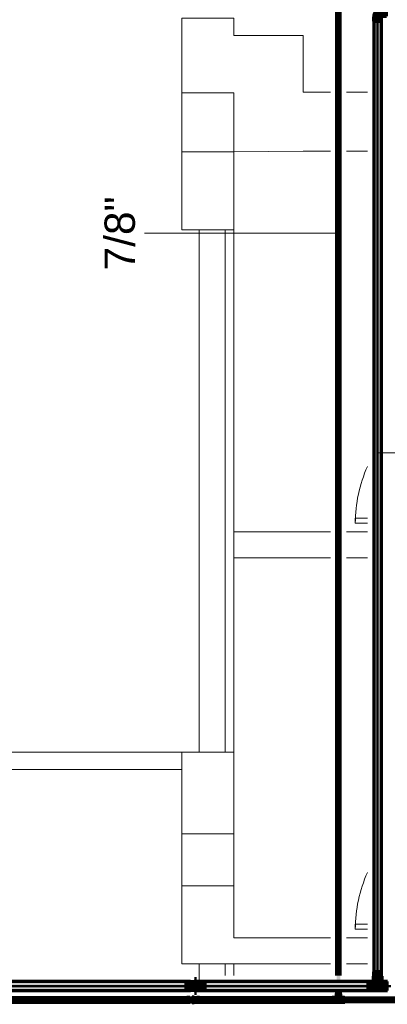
# Model space of a CAD drawing. Header units: millimetres. Extents: x -12740 to 214440, y -11012 to 10812.
# Tile 130 of 168: x -3670 to -1551, y -3795 to 1880. Entities that reach past the tile are written whole.
import ezdxf

# ---------------------------------------------------------------- set-up
doc = ezdxf.new("R2010")
doc.units = ezdxf.units.MM
doc.linetypes.add('Centro', pattern=[30, 12, -6, 6, -6])
doc.linetypes.add('Oculto 1_5', pattern=[2.2, 1.5, -0.7])
for name, color, linetype, lineweight in [('A-DETL', 90, 'Oculto 1_5', 18), ('ESQ', 7, 'Continuous', 18), ('P-PIPE', 3, 'Continuous', 70), ('P-PIPE-CNTR', 3, 'Centro', 50), ('P-PIPE-IDEN', 2, 'Continuous', 9), ('PAREDES', 7, 'Continuous', 18), ('PEM1-Layout Superior_dwg', 8, 'Continuous', 18), ('PILAR', 7, 'Continuous', 18)]:
    doc.layers.add(name, color=color, linetype=linetype, lineweight=lineweight)
doc.styles.add('Arial_1', font='arial.ttf', dxfattribs={"height": 175})

# ---------------------------------------------------------------- blocks, each defined once
blk = doc.blocks.new('Cotovelo - Soldado - CU - Padrão-V30-PAVIMENTO SUPERIOR TUBULAÇÃO FRIGORIGENA')
at = {"layer": 'P-PIPE', "lineweight": 18}
for points in [[(-2656.6, -3715.7), (-2653.3, -3714.5), (-2658.6, -3714.4), (-2662.5, -3713.9), (-2669.8, -3711), (-2677, -3704), (-2680.8, -3696.2), (-2682, -3689.4), (-2680, -3679.9), (-2675.2, -3672.3), (-2667.1, -3666.6), (-2660.3, -3664.4), (-2652.2, -3663.7), (-2656.6, -3663.1), (-2664.4, -3664.4), (-2670.8, -3667.4), (-2677, -3673.1), (-2680.5, -3678.9), (-2682.3, -3684.7), (-2682.9, -3689.4), (-2681.1, -3698.4), (-2678.2, -3704.1), (-2674, -3708.9), (-2668.5, -3712.7), (-2661, -3715.1), (-2658.2, -3715.5)], [(-2671.9, -3689.4), (-2628.5, -3689.4), (-2628.5, -3664.4), (-2641.8, -3664.4), (-2660.6, -3664.5), (-2668.5, -3667.2), (-2676.1, -3673.1), (-2680, -3680.4), (-2682, -3689.4), (-2672.1, -3689.4)], [(-2600.4, -3689.4), (-2600.4, -3663.1), (-2628.5, -3663.1), (-2628.5, -3689.4), (-2614.8, -3689.4)], [(-2651.2, -3714.8), (-2649.2, -3714.5), (-2628.5, -3714.4), (-2628.5, -3689.4), (-2682, -3689.4), (-2679.8, -3698.7), (-2674.4, -3707.1), (-2667.6, -3711.9), (-2658.2, -3714.4), (-2656.7, -3714), (-2653.6, -3714.4)], [(-2600.4, -3715.7), (-2600.4, -3689.4), (-2628.5, -3689.4), (-2628.5, -3715.7), (-2614.8, -3715.7)]]:
    blk.add_hatch(color=160, dxfattribs=at).paths.add_polyline_path(points)
at = {"layer": 'P-PIPE', "color": 5}
for p, q in [((-2600.4, -3663.1), (-2628.5, -3663.1)), ((-2628.5, -3663.1), (-2628.5, -3689.4)), ((-2600.4, -3689.4), (-2600.4, -3663.1)), ((-2628.5, -3689.4), (-2628.5, -3715.7)), ((-2628.5, -3715.7), (-2600.4, -3715.7)), ((-2600.4, -3715.7), (-2600.4, -3689.4))]:
    blk.add_line(p, q, dxfattribs=at)
at = {"layer": 'P-PIPE', "color": 5, "flags": 128}
for points in [[(-2628.5, -3664), (-2629.6, -3664), (-2630.7, -3664), (-2631.8, -3664), (-2632.9, -3664), (-2634.1, -3664), (-2635.2, -3664), (-2636.2, -3664), (-2637.3, -3664), (-2638.4, -3664), (-2639.4, -3664), (-2640.5, -3664), (-2641.5, -3664), (-2642.4, -3664), (-2643.4, -3664), (-2644.4, -3664), (-2645.3, -3664), (-2646.2, -3664), (-2647, -3664), (-2647.9, -3664), (-2648.7, -3664), (-2649.4, -3664), (-2650.2, -3664), (-2650.9, -3664), (-2651.5, -3664), (-2652.1, -3664), (-2652.7, -3664), (-2653.3, -3664), (-2653.8, -3664), (-2654.3, -3664), (-2654.7, -3664), (-2655.1, -3664), (-2655.4, -3664), (-2655.7, -3664), (-2656, -3664), (-2656.2, -3664), (-2656.4, -3664), (-2656.5, -3664), (-2656.6, -3664), (-2656.6, -3664), (-2656.6, -3664)], [(-2656.6, -3714.8), (-2656.6, -3714.8), (-2656.5, -3714.8), (-2656.4, -3714.8), (-2656.2, -3714.8), (-2656, -3714.8), (-2655.8, -3714.8), (-2655.5, -3714.8), (-2655.2, -3714.8), (-2654.8, -3714.8), (-2654.4, -3714.8), (-2653.9, -3714.8), (-2653.4, -3714.8), (-2652.9, -3714.8), (-2652.3, -3714.8), (-2651.7, -3714.8), (-2651, -3714.8), (-2650.3, -3714.8), (-2649.6, -3714.8), (-2648.9, -3714.8), (-2648.1, -3714.8), (-2647.2, -3714.8), (-2646.4, -3714.8), (-2645.5, -3714.8), (-2644.6, -3714.8), (-2643.7, -3714.8), (-2642.7, -3714.8), (-2641.7, -3714.8), (-2640.7, -3714.8), (-2639.7, -3714.8), (-2638.7, -3714.8), (-2637.6, -3714.8), (-2636.5, -3714.8), (-2635.4, -3714.8), (-2634.4, -3714.8), (-2633.2, -3714.8), (-2632.1, -3714.8), (-2631, -3714.8), (-2629.9, -3714.8), (-2628.8, -3714.8), (-2628.5, -3714.8)]]:
    blk.add_lwpolyline(points, dxfattribs=at)
at = {"layer": 'P-PIPE', "color": 5}
for radius, start, end in [(26.3, 75, 180), (25.4, 82.8461, 167.6319), (26.3, 180, 285), (25.4, 192.0121, 277.7714)]:
    blk.add_arc((-2656.6, -3689.4), radius, start, end, dxfattribs=at)
blk = doc.blocks.new('Cotovelo - Soldado - CU - Padrão-V32-PAVIMENTO SUPERIOR TUBULAÇÃO FRIGORIGENA')
at = {"layer": 'P-PIPE', "lineweight": 18}
for points in [[(-2667.3, -3782.1), (-2649.3, -3781.9), (-2649.3, -3769.4), (-2682.3, -3769.4), (-2680.6, -3775.4), (-2679.3, -3777.6), (-2677.5, -3778.7), (-2676, -3780.4), (-2671.8, -3781.9), (-2667.4, -3782.1)], [(-2674.9, -3769.4), (-2649.3, -3769.4), (-2649.3, -3756.9), (-2660.2, -3757.1), (-2673.2, -3757.4), (-2676, -3758.4), (-2681.7, -3765.9), (-2681.5, -3769.4), (-2677.9, -3769.4)], [(-2649.3, -3769.4), (-2633.2, -3769.4), (-2633.2, -3756), (-2649.3, -3756.5), (-2649.3, -3765.9)], [(-2649.3, -3782.7), (-2633.2, -3782.3), (-2633.2, -3769.4), (-2649.3, -3769.4), (-2649.3, -3782.3)]]:
    blk.add_hatch(color=20, dxfattribs=at).paths.add_polyline_path(points)
h = blk.add_hatch(color=20, dxfattribs=at)
h.paths.add_polyline_path([(-2669.6, -3782.7), (-2668.2, -3781.9), (-2671.4, -3782.1)])
h.paths.add_polyline_path([(-2673.1, -3782.3), (-2673, -3781.5), (-2673.4, -3782.1)])
h.paths.add_polyline_path([(-2679.3, -3777.6), (-2681.4, -3774.4), (-2680.6, -3776.5)])
h.paths.add_polyline_path([(-2681.5, -3765), (-2680.6, -3762.2), (-2681.2, -3762.7), (-2681.4, -3764.4)])
h.paths.add_polyline_path([(-2671.8, -3756.9), (-2668.2, -3756.6), (-2669.6, -3756), (-2671.4, -3756.7)])
at = {"layer": 'P-PIPE', "color": 1}
for p, q in [((-2633.2, -3756), (-2649.3, -3756)), ((-2649.3, -3756), (-2649.3, -3769.4)), ((-2649.3, -3769.4), (-2649.3, -3782.7)), ((-2649.3, -3782.7), (-2633.2, -3782.7)), ((-2633.2, -3769.4), (-2633.2, -3756)), ((-2633.2, -3782.7), (-2633.2, -3769.4))]:
    blk.add_line(p, q, dxfattribs=at)
at = {"layer": 'P-PIPE', "color": 1, "flags": 128}
for points in [[(-2649.3, -3756.7), (-2650.1, -3756.7), (-2651, -3756.7), (-2651.8, -3756.7), (-2652.6, -3756.7), (-2653.4, -3756.7), (-2654.2, -3756.7), (-2654.9, -3756.7), (-2655.7, -3756.7), (-2656.5, -3756.7), (-2657.2, -3756.7), (-2658, -3756.7), (-2658.7, -3756.7), (-2659.4, -3756.7), (-2660.1, -3756.7), (-2660.8, -3756.7), (-2661.4, -3756.7), (-2662.1, -3756.7), (-2662.7, -3756.7), (-2663.3, -3756.7), (-2663.9, -3756.7), (-2664.4, -3756.7), (-2665, -3756.7), (-2665.5, -3756.7), (-2665.9, -3756.7), (-2666.4, -3756.7), (-2666.8, -3756.7), (-2667.2, -3756.7), (-2667.6, -3756.7), (-2667.9, -3756.7), (-2668.2, -3756.7), (-2668.5, -3756.7), (-2668.8, -3756.7), (-2669, -3756.7), (-2669.2, -3756.7), (-2669.3, -3756.7), (-2669.4, -3756.7), (-2669.5, -3756.7), (-2669.6, -3756.7), (-2669.6, -3756.7)], [(-2669.6, -3782.1), (-2669.6, -3782.1), (-2669.5, -3782.1), (-2669.5, -3782.1), (-2669.4, -3782.1), (-2669.2, -3782.1), (-2669, -3782.1), (-2668.8, -3782.1), (-2668.6, -3782.1), (-2668.3, -3782.1), (-2668, -3782.1), (-2667.7, -3782.1), (-2667.3, -3782.1), (-2666.9, -3782.1), (-2666.5, -3782.1), (-2666.1, -3782.1), (-2665.6, -3782.1), (-2665.1, -3782.1), (-2664.6, -3782.1), (-2664, -3782.1), (-2663.5, -3782.1), (-2662.9, -3782.1), (-2662.3, -3782.1), (-2661.6, -3782.1), (-2661, -3782.1), (-2660.3, -3782.1), (-2659.6, -3782.1), (-2658.9, -3782.1), (-2658.2, -3782.1), (-2657.4, -3782.1), (-2656.7, -3782.1), (-2655.9, -3782.1), (-2655.1, -3782.1), (-2654.4, -3782.1), (-2653.6, -3782.1), (-2652.8, -3782.1), (-2652, -3782.1), (-2651.2, -3782.1), (-2650.4, -3782.1), (-2649.6, -3782.1), (-2649.3, -3782.1)]]:
    blk.add_lwpolyline(points, dxfattribs=at)
at = {"layer": 'P-PIPE', "color": 1}
for radius, start, end in [(13.4, 75, 180), (13.4, 165, 180), (13.4, 180, 255), (13.4, 180, 285), (13.4, 105, 164.6224), (12.7, 82.6351, 180), (12.7, 180, 277.3649), (13.4, 75, 103.213), (13.4, 256.787, 285)]:
    blk.add_arc((-2669.6, -3769.4), radius, start, end, dxfattribs=at)
blk = doc.blocks.new('Cotovelo - Soldado - CU - Padrão-V91-PAVIMENTO SUPERIOR TUBULAÇÃO FRIGORIGENA')
at = {"layer": 'P-PIPE', "lineweight": 18}
for points in [[(-33.8, 23.1), (-51.3, 22.3), (-51.3, -23.1), (-26.2, -22.3), (-26.2, 23.1)], [(11.5, 26.2), (-22.3, 25.8), (-23.4, 22.7), (-26.2, 22.2), (-26.2, -22.3), (-15.8, -20.7), (-7.2, -17.4), (8.1, -8.1), (16.7, 5.7), (19.3, 11.1), (21.6, 20.8), (22.2, 26.2), (16.3, 26.2)], [(23.1, 51.3), (-23.1, 51.3), (-22.3, 26.2), (23.1, 26.2)]]:
    blk.add_hatch(color=160, dxfattribs=at).paths.add_polyline_path(points)
at = {"layer": 'P-PIPE', "color": 5}
for p, q in [((-26.2, 23.1), (-51.3, 23.1)), ((-51.3, 23.1), (-51.3, -23.1)), ((-26.2, -23.1), (-26.2, 23.1)), ((-23.1, 51.3), (-23.1, 26.2)), ((23.1, 51.3), (-23.1, 51.3)), ((-23.1, 26.2), (23.1, 26.2)), ((23.1, 26.2), (23.1, 51.3)), ((-51.3, -23.1), (-26.2, -23.1))]:
    blk.add_line(p, q, dxfattribs=at)
at = {"layer": 'P-PIPE', "color": 5, "flags": 128}
for points in [[(-22.3, 26.2), (-22.3, 26), (-22.3, 25.9), (-22.3, 25.7), (-22.3, 25.6), (-22.3, 25.4), (-22.4, 25.3), (-22.4, 25.1), (-22.5, 25), (-22.5, 24.8), (-22.6, 24.7), (-22.6, 24.5), (-22.7, 24.4), (-22.8, 24.2), (-22.9, 24.1), (-22.9, 24), (-23, 23.8), (-23.1, 23.7), (-23.2, 23.6), (-23.3, 23.5), (-23.4, 23.4), (-23.6, 23.3), (-23.7, 23.2), (-23.8, 23.1), (-23.9, 23), (-24.1, 22.9), (-24.2, 22.8), (-24.3, 22.7), (-24.5, 22.6), (-24.6, 22.6), (-24.8, 22.5), (-24.9, 22.5), (-25.1, 22.4), (-25.2, 22.4), (-25.4, 22.3), (-25.5, 22.3), (-25.7, 22.3), (-25.8, 22.3), (-26, 22.3), (-26.2, 22.2), (-26.2, 22.2)], [(-26.2, -22.3), (-24.3, -22.2), (-22.3, -22.1), (-20.4, -21.9), (-18.5, -21.6), (-16.6, -21.3), (-14.7, -20.9), (-12.8, -20.4), (-11, -19.8), (-9.1, -19.1), (-7.3, -18.4), (-5.6, -17.6), (-3.8, -16.8), (-2.1, -15.8), (-0.5, -14.9), (1.2, -13.8), (2.7, -12.7), (4.3, -11.5), (5.7, -10.2), (7.2, -8.9), (8.6, -7.6), (9.9, -6.1), (11.1, -4.7), (12.3, -3.2), (13.5, -1.6), (14.6, 0), (15.6, 1.7), (16.5, 3.4), (17.4, 5.1), (18.2, 6.8), (19, 8.6), (19.6, 10.5), (20.2, 12.3), (20.7, 14.2), (21.2, 16.1), (21.5, 18), (21.8, 19.9), (22.1, 21.8), (22.2, 23.7), (22.2, 25.7), (22.2, 26.2)]]:
    blk.add_lwpolyline(points, dxfattribs=at)
blk = doc.blocks.new('PEM1-Layout Superior_dwg-964791-PAVIMENTO SUPERIOR TUBULAÇÃO FRIGORIGENA')
at = {"layer": 'ESQ'}
for p, q in [((27349.7, 57125.7), (27349.7, 54115.7)), ((27399.7, 57125.7), (27399.7, 54115.7)), ((28170.9, 55465.6), (28099.7, 55465.6)), ((28170.9, 53125.7), (28099.7, 53125.7)), ((27349.7, 52895.7), (27349.7, 52828.8)), ((27399.7, 52895.7), (27399.7, 52828.8))]:
    blk.add_line(p, q, dxfattribs=at)
at = {"layer": 'ESQ', "flags": 128}
for points in [[(28099.7, 55465.6), (28099.7, 55435.6), (28170.9, 55435.6)], [(28099.7, 53125.7), (28099.7, 53095.7), (28170.9, 53095.7)]]:
    blk.add_lwpolyline(points, dxfattribs=at)
at = {"layer": 'ESQ'}
for centre in [(28899.7, 55435.6), (28899.7, 53095.7)]:
    blk.add_arc(centre, 800, 155.872, 180, dxfattribs=at)
at = {"layer": 'PAREDES'}
for p, q in [((28170.9, 57920.6), (28048.2, 57920.6)), ((28170.9, 57580.2), (28048.2, 57580.2)), ((27199.7, 57125.7), (27199.7, 54115.7)), ((28048.2, 55385.6), (28170.9, 55385.6)), ((27956, 55235.6), (27399.7, 55235.6)), ((28170.9, 55235.6), (28048.2, 55235.6)), ((24631.9, 54115.7), (27099.7, 54115.7)), ((24631.9, 54015.7), (27099.7, 54015.7)), ((28170.9, 53045.7), (28048.2, 53045.7)), ((27199.7, 52895.7), (27199.7, 52794.1)), ((28048.2, 52895.7), (28170.9, 52895.7)), ((27199.7, 52793.5), (27199.7, 52743.5)), ((27199.7, 52743.5), (27199.7, 52743.3)), ((27199.7, 52742.7), (27199.7, 52735.6))]:
    blk.add_line(p, q, dxfattribs=at)
at = {"layer": 'PAREDES', "flags": 128}
for points in [[(27956, 57920.6), (27799.8, 57920.6), (27799.8, 58246), (27399.8, 58246), (27399.8, 58345.7), (27099.7, 58345.7), (27099.7, 57915.2)], [(27956, 57580.2), (27799.7, 57580.2), (27399.7, 57575.5), (27399.7, 57125.7), (27099.7, 57125.7), (27099.7, 57245.7), (27099.7, 57575.5)], [(27399.7, 55235.6), (27399.7, 55385.6), (27956, 55385.6)], [(27099.7, 53645.7), (27099.7, 54115.7), (27399.7, 54115.7), (27399.7, 53645.7)], [(27099.7, 53345.7), (27099.7, 52895.7), (27399.7, 52895.7), (27956, 52895.7)], [(27956, 53045.7), (27399.7, 53045.7), (27399.7, 53345.7)]]:
    blk.add_lwpolyline(points, dxfattribs=at)
at = {"layer": 'PILAR', "flags": 128}
blk.add_lwpolyline([(27099.7, 57915.5), (27399.7, 57915.5), (27399.7, 57575.5), (27099.7, 57575.5), (27099.7, 57915.2)], dxfattribs=at)
blk.add_lwpolyline([(27099.7, 53645.7), (27399.7, 53645.7), (27399.7, 53345.7), (27099.7, 53345.7)], close=True, dxfattribs=at)
blk = doc.blocks.new('Cotovelo - Soldado - CU - Padrão-V27-PAVIMENTO SUPERIOR TUBULAÇÃO FRIGORIGENA')
at = {"layer": 'P-PIPE', "lineweight": 18}
for points in [[(-2684.8, -3689.4), (-2684.8, -3663.1), (-2712.8, -3663.1), (-2712.8, -3689.4), (-2686.1, -3689.4)], [(-2682.9, -3689.4), (-2681.1, -3680.4), (-2678.3, -3674.8), (-2673.5, -3669.5), (-2668, -3665.9), (-2663.6, -3664), (-2669.8, -3664), (-2684.8, -3664.5), (-2684.8, -3689.4)], [(-2712.8, -3715.7), (-2684.8, -3715.7), (-2684.8, -3689.4), (-2712.8, -3689.4), (-2712.8, -3714.8)], [(-2670.1, -3714.8), (-2666, -3714), (-2668.9, -3712.5), (-2672.2, -3710.3), (-2677, -3705.7), (-2680.5, -3699.9), (-2682.3, -3693.7), (-2682.9, -3689.4), (-2684.8, -3689.4), (-2684.8, -3714.4), (-2671.7, -3714.8)]]:
    blk.add_hatch(color=160, dxfattribs=at).paths.add_polyline_path(points)
at = {"layer": 'A-DETL', "color": 160, "linetype": 'Continuous', "flags": 128}
for points in [[(-2661.7, -3664), (-2661.1, -3664), (-2660.5, -3664), (-2659.9, -3664), (-2659.4, -3664), (-2659, -3664), (-2658.5, -3664), (-2658.1, -3664), (-2657.8, -3664), (-2657.5, -3664), (-2657.2, -3664), (-2657.2, -3664)], [(-2655.9, -3664), (-2655.6, -3664), (-2654.6, -3664.1), (-2653.6, -3664.2), (-2652.6, -3664.3), (-2651.6, -3664.5), (-2650.6, -3664.7), (-2649.6, -3665), (-2648.6, -3665.3), (-2647.7, -3665.6), (-2646.7, -3666), (-2645.8, -3666.4), (-2644.9, -3666.9), (-2644, -3667.3), (-2643.1, -3667.9), (-2642.3, -3668.4), (-2641.4, -3669), (-2640.6, -3669.6), (-2639.9, -3670.3), (-2639.1, -3671), (-2638.4, -3671.7), (-2637.7, -3672.4), (-2637, -3673.2), (-2636.4, -3674), (-2635.8, -3674.8), (-2635.2, -3675.7), (-2634.7, -3676.5), (-2634.2, -3677.4), (-2633.7, -3678.3), (-2633.3, -3679.2), (-2632.9, -3680.2), (-2632.6, -3681.1), (-2632.3, -3682.1), (-2632, -3683.1), (-2631.8, -3684.1), (-2631.6, -3685.1), (-2631.4, -3686.1), (-2631.3, -3687.1), (-2631.2, -3688.1), (-2631.2, -3689.1), (-2631.2, -3689.4)], [(-2657.2, -3714.8), (-2657.4, -3714.8), (-2657.7, -3714.8), (-2658, -3714.8), (-2658.4, -3714.8), (-2658.8, -3714.8), (-2659.3, -3714.8), (-2659.8, -3714.8), (-2660.3, -3714.8), (-2660.9, -3714.8), (-2661.5, -3714.8)], [(-2631.2, -3689.4), (-2631.2, -3690.4), (-2631.3, -3691.4), (-2631.4, -3692.4), (-2631.5, -3693.4), (-2631.7, -3694.4), (-2631.9, -3695.4), (-2632.2, -3696.4), (-2632.5, -3697.4), (-2632.8, -3698.3), (-2633.2, -3699.3), (-2633.6, -3700.2), (-2634.1, -3701.1), (-2634.6, -3702), (-2635.1, -3702.9), (-2635.6, -3703.7), (-2636.2, -3704.6), (-2636.9, -3705.4), (-2637.5, -3706.1), (-2638.2, -3706.9), (-2638.9, -3707.6), (-2639.7, -3708.3), (-2640.4, -3709), (-2641.2, -3709.6), (-2642, -3710.2), (-2642.9, -3710.8), (-2643.8, -3711.3), (-2644.6, -3711.8), (-2645.5, -3712.3), (-2646.5, -3712.7), (-2647.4, -3713.1), (-2648.4, -3713.4), (-2649.3, -3713.7), (-2650.3, -3714), (-2651.3, -3714.2), (-2652.3, -3714.4), (-2653.3, -3714.6), (-2654.3, -3714.7), (-2655.3, -3714.8), (-2655.9, -3714.8)]]:
    blk.add_lwpolyline(points, dxfattribs=at)
at = {"layer": 'A-DETL', "color": 160, "linetype": 'Continuous'}
for start, end in [(0, 75), (285, 0)]:
    blk.add_arc((-2656.6, -3689.4), 26.3, start, end, dxfattribs=at)
at = {"layer": 'P-PIPE', "color": 5}
for p, q in [((-2684.8, -3663.1), (-2712.8, -3663.1)), ((-2712.8, -3663.1), (-2712.8, -3689.4)), ((-2684.8, -3689.4), (-2684.8, -3663.1)), ((-2712.8, -3689.4), (-2712.8, -3715.7)), ((-2712.8, -3715.7), (-2684.8, -3715.7)), ((-2684.8, -3715.7), (-2684.8, -3689.4))]:
    blk.add_line(p, q, dxfattribs=at)
at = {"layer": 'P-PIPE', "color": 5, "flags": 128}
for points in [[(-2684.8, -3664), (-2683.6, -3664), (-2682.5, -3664), (-2681.4, -3664), (-2680.3, -3664), (-2679.2, -3664), (-2678.1, -3664), (-2677, -3664), (-2675.9, -3664), (-2674.8, -3664), (-2673.8, -3664), (-2672.8, -3664), (-2671.8, -3664), (-2670.8, -3664), (-2669.8, -3664), (-2668.9, -3664), (-2667.9, -3664), (-2667.1, -3664), (-2666.2, -3664), (-2665.4, -3664), (-2664.6, -3664), (-2663.8, -3664)], [(-2663.6, -3714.8), (-2664.4, -3714.8), (-2665.1, -3714.8), (-2666, -3714.8), (-2666.8, -3714.8), (-2667.7, -3714.8), (-2668.6, -3714.8), (-2669.5, -3714.8), (-2670.5, -3714.8), (-2671.5, -3714.8), (-2672.5, -3714.8), (-2673.5, -3714.8), (-2674.6, -3714.8), (-2675.6, -3714.8), (-2676.7, -3714.8), (-2677.8, -3714.8), (-2678.9, -3714.8), (-2680, -3714.8), (-2681.1, -3714.8), (-2682.2, -3714.8), (-2683.3, -3714.8), (-2684.5, -3714.8), (-2684.8, -3714.8)]]:
    blk.add_lwpolyline(points, dxfattribs=at)
blk = doc.blocks.new('Cotovelo - Soldado - CU - Padrão-V31-PAVIMENTO SUPERIOR TUBULAÇÃO FRIGORIGENA')
at = {"layer": 'P-PIPE', "lineweight": 18}
for points in [[(-2706, -3769.4), (-2689.9, -3769.4), (-2689.9, -3756), (-2706, -3756.5), (-2706, -3765.9)], [(-2689.9, -3782.7), (-2689.9, -3769.4), (-2706, -3769.4), (-2706, -3782.7)], [(-2688.3, -3769.4), (-2683, -3769.4), (-2681.3, -3763), (-2679.3, -3760.3), (-2677, -3758.4), (-2676, -3756.7), (-2689.9, -3756.9), (-2689.9, -3769.4)], [(-2679.2, -3782.1), (-2675.6, -3781.2), (-2678.6, -3779.2), (-2681, -3776.3), (-2682.3, -3773.3), (-2682.6, -3772), (-2683, -3769.4), (-2689.9, -3769.4), (-2689.9, -3781.9), (-2680.6, -3782)]]:
    blk.add_hatch(color=20, dxfattribs=at).paths.add_polyline_path(points)
h = blk.add_hatch(color=20, dxfattribs=at)
h.paths.add_polyline_path([(-2679.1, -3778.8), (-2680.1, -3776.9), (-2679.3, -3778.5)])
h.paths.add_polyline_path([(-2669.6, -3782.7), (-2673, -3782.3), (-2671.8, -3782.5)])
h.paths.add_polyline_path([(-2682.5, -3765.9), (-2681.4, -3764.4), (-2682.5, -3765.9)])
h.paths.add_polyline_path([(-2671.8, -3756.9), (-2672.7, -3756.4), (-2672.2, -3756.8)])
at = {"layer": 'A-DETL', "color": 20, "linetype": 'Continuous'}
blk.add_line((-2673.8, -3756.7), (-2673.7, -3756.7), dxfattribs=at)
at = {"layer": 'A-DETL', "color": 20, "linetype": 'Continuous', "flags": 128}
for points in [[(-2673.4, -3756.7), (-2673.3, -3756.7), (-2672.8, -3756.7), (-2672.4, -3756.7), (-2672, -3756.7), (-2671.6, -3756.7), (-2671.3, -3756.7), (-2671, -3756.7), (-2670.7, -3756.7), (-2670.5, -3756.7), (-2670.2, -3756.7), (-2670.2, -3756.7)], [(-2670.2, -3782.1), (-2670.4, -3782.1), (-2670.6, -3782.1), (-2670.9, -3782.1), (-2671.2, -3782.1), (-2671.5, -3782.1), (-2671.9, -3782.1), (-2672.3, -3782.1), (-2672.7, -3782.1), (-2673.2, -3782.1), (-2673.4, -3782.1)], [(-2656.9, -3769.4), (-2656.9, -3769.9), (-2656.9, -3770.4), (-2657, -3770.9), (-2657.1, -3771.4), (-2657.2, -3771.9), (-2657.3, -3772.4), (-2657.4, -3772.9), (-2657.6, -3773.4), (-2657.7, -3773.9), (-2657.9, -3774.3), (-2658.1, -3774.8), (-2658.3, -3775.3), (-2658.6, -3775.7), (-2658.8, -3776.1), (-2659.1, -3776.6), (-2659.4, -3777), (-2659.7, -3777.4), (-2660.1, -3777.8), (-2660.4, -3778.1), (-2660.8, -3778.5), (-2661.1, -3778.8), (-2661.5, -3779.2), (-2661.9, -3779.5), (-2662.3, -3779.8), (-2662.7, -3780.1), (-2663.2, -3780.3), (-2663.6, -3780.6), (-2664.1, -3780.8), (-2664.5, -3781), (-2665, -3781.2), (-2665.5, -3781.4), (-2666, -3781.6), (-2666.5, -3781.7), (-2667, -3781.8), (-2667.5, -3781.9), (-2668, -3782)], [(-2667.9, -3756.8), (-2667.6, -3756.9), (-2667.1, -3756.9), (-2666.6, -3757.1), (-2666.1, -3757.2), (-2665.6, -3757.3), (-2665.1, -3757.5), (-2664.7, -3757.7), (-2664.2, -3757.9), (-2663.7, -3758.1), (-2663.3, -3758.4), (-2662.9, -3758.6), (-2662.4, -3758.9), (-2662, -3759.2), (-2661.6, -3759.5), (-2661.2, -3759.8), (-2660.9, -3760.2), (-2660.5, -3760.5), (-2660.2, -3760.9), (-2659.8, -3761.3), (-2659.5, -3761.7), (-2659.2, -3762.1), (-2658.9, -3762.5), (-2658.7, -3763), (-2658.4, -3763.4), (-2658.2, -3763.9), (-2658, -3764.3), (-2657.8, -3764.8), (-2657.6, -3765.3), (-2657.4, -3765.7), (-2657.3, -3766.2), (-2657.2, -3766.7), (-2657.1, -3767.2), (-2657, -3767.7), (-2657, -3768.2), (-2656.9, -3768.7), (-2656.9, -3769.3), (-2656.9, -3769.4)]]:
    blk.add_lwpolyline(points, dxfattribs=at)
at = {"layer": 'A-DETL', "color": 20, "linetype": 'Continuous'}
for start, end in [(0, 75), (285, 0)]:
    blk.add_arc((-2669.6, -3769.4), 13.4, start, end, dxfattribs=at)
at = {"layer": 'P-PIPE', "color": 1}
for p, q in [((-2689.9, -3756), (-2706, -3756)), ((-2706, -3756), (-2706, -3769.4)), ((-2706, -3769.4), (-2706, -3782.7)), ((-2706, -3782.7), (-2689.9, -3782.7)), ((-2689.9, -3769.4), (-2689.9, -3756)), ((-2689.9, -3782.7), (-2689.9, -3769.4))]:
    blk.add_line(p, q, dxfattribs=at)
at = {"layer": 'P-PIPE', "color": 1, "flags": 128}
for points in [[(-2689.9, -3756.7), (-2689.1, -3756.7), (-2688.3, -3756.7), (-2687.5, -3756.7), (-2686.7, -3756.7), (-2685.9, -3756.7), (-2685.1, -3756.7), (-2684.3, -3756.7), (-2683.5, -3756.7), (-2682.7, -3756.7), (-2682, -3756.7), (-2681.2, -3756.7), (-2680.5, -3756.7), (-2679.8, -3756.7), (-2679.1, -3756.7), (-2678.4, -3756.7), (-2677.8, -3756.7), (-2677.1, -3756.7), (-2676.5, -3756.7), (-2675.9, -3756.7), (-2675.3, -3756.7), (-2674.8, -3756.7), (-2674.3, -3756.7), (-2673.8, -3756.7)], [(-2673.6, -3782.1), (-2674.1, -3782.1), (-2674.6, -3782.1), (-2675.2, -3782.1), (-2675.8, -3782.1), (-2676.4, -3782.1), (-2677, -3782.1), (-2677.6, -3782.1), (-2678.3, -3782.1), (-2678.9, -3782.1), (-2679.6, -3782.1), (-2680.3, -3782.1), (-2681.1, -3782.1), (-2681.8, -3782.1), (-2682.5, -3782.1), (-2683.3, -3782.1), (-2684.1, -3782.1), (-2684.9, -3782.1), (-2685.6, -3782.1), (-2686.4, -3782.1), (-2687.2, -3782.1), (-2688, -3782.1), (-2688.9, -3782.1), (-2689.7, -3782.1), (-2689.9, -3782.1)]]:
    blk.add_lwpolyline(points, dxfattribs=at)
at = {"layer": 'P-PIPE', "color": 1}
for start, end in [(165, 180), (180, 255), (105, 164.6224), (75, 103.213), (256.787, 285)]:
    blk.add_arc((-2669.6, -3769.4), 13.4, start, end, dxfattribs=at)

msp = doc.modelspace()

# ---------------------------------------------------------------- hatches: boundary and pattern name
at = {"layer": 'P-PIPE'}
h = msp.add_hatch(color=10, dxfattribs=at)
h.paths.add_polyline_path([(-1832.931, -3718.442), (-1832.931, -3714.789), (-1844.041, -3714.789), (-1843.663, -3718.442), (-1835.807, -3718.442)])
h.paths.add_polyline_path([(-1842.553, -3663.989), (-1832.931, -3663.989), (-1832.931, 2011.143), (-1844.041, 2011.143), (-1843.652, -3663.989)])
h = msp.add_hatch(color=10, dxfattribs=at)
h.paths.add_polyline_path([(-1823.31, -3718.442), (-1821.821, -3718.442), (-1822.2, -3714.789), (-1832.931, -3714.789), (-1832.931, -3718.442), (-1824.635, -3718.442)])
h.paths.add_polyline_path([(-1825.075, -3663.989), (-1821.821, -3663.989), (-1822.2, 2011.143), (-1832.931, 2011.143), (-1832.904, -3663.989), (-1827.355, -3663.989)])
for color, points in [(170, [(-1606.855, -3607.396), (-1606.855, 1872.064), (-1629.105, 1872.064), (-1628.347, -3607.396), (-1612.614, -3607.396)]), (170, [(-1606.855, -3607.396), (-1584.605, -3607.396), (-1585.363, 1872.064), (-1606.855, 1872.064), (-1606.855, -3322.54)]), (256, [(-1583.76, -3632.511), (-1584.547, -3607.396), (-1629.95, -3607.396), (-1629.163, -3632.511), (-1584.547, -3632.511)]), (5, [(-2730.527, -3689.389), (-2712.833, -3689.389), (-2712.833, -3663.989), (-7700.385, -3663.989), (-7700.385, -3689.389), (-2846.273, -3689.389)]), (170, [(-2600.385, -3689.389), (-1662.609, -3689.389), (-1662.609, -3663.989), (-2600.385, -3663.989), (-2600.385, -3682.815)]), (170, [(-1634.523, -3715.667), (-1634.523, -3663.111), (-1662.609, -3663.111), (-1662.609, -3715.667)]), (170, [(-1634.523, -3714.789), (-1579.187, -3714.772), (-1579.187, -3666.123), (-1583.624, -3666.158), (-1606.855, -3689.389), (-1631.334, -3665.63), (-1634.523, -3666.632), (-1634.523, -3714.772)]), (170, [(-1625.436, -3661.597), (-1580.577, -3661.597), (-1580.577, -3633.511), (-1633.133, -3633.511), (-1633.133, -3661.597), (-1629.612, -3661.597)]), (170, [(-1606.855, -3689.389), (-1582.376, -3664.91), (-1582.376, -3661.597), (-1631.389, -3661.597), (-1630.71, -3665.534), (-1611.732, -3684.512)]), (256, [(-1588.274, -3633.511), (-1584.944, -3633.511), (-1584.944, -3632.511), (-1628.765, -3632.511), (-1628.765, -3633.511), (-1588.965, -3633.511)]), (170, [(-1551.101, -3715.667), (-1551.101, -3663.111), (-1579.187, -3663.111), (-1579.187, -3715.667)]), (170, [(-1550.101, -3711.299), (-1550.101, -3667.479), (-1551.101, -3667.479), (-1551.101, -3711.299)]), (5, [(-2730.527, -3714.789), (-2712.833, -3714.789), (-2712.833, -3689.389), (-7700.385, -3689.389), (-7700.385, -3714.789), (-2846.273, -3714.789)]), (170, [(-1662.609, -3714.789), (-1662.609, -3689.389), (-2600.385, -3689.389), (-2600.385, -3714.789), (-1688.812, -3714.789)]), (10, [(-1832.931, -3750.233), (-1819.607, -3750.233), (-1820.061, -3734.085), (-1846.255, -3734.085), (-1845.801, -3750.233), (-1836.38, -3750.233)]), (256, [(-1832.931, -3733.085), (-1821.199, -3733.085), (-1821.599, -3718.442), (-1844.664, -3718.442), (-1844.264, -3733.085), (-1835.968, -3733.085)]), (256, [(-1832.931, -3734.085), (-1826.631, -3734.085), (-1826.631, -3733.085), (-1839.231, -3733.085), (-1839.231, -3734.085), (-1836.192, -3734.085)]), (10, [(-3077.765, -3769.389), (-2706.021, -3769.389), (-2706.021, -3756.689), (-7793.197, -3757.122), (-7793.197, -3769.389), (-4929.703, -3769.389)]), (10, [(-2730.527, -3782.089), (-2706.021, -3781.656), (-2706.021, -3769.389), (-7793.197, -3769.389), (-7793.197, -3782.089), (-2846.273, -3782.089)]), (1, [(-2679.176, -3761.174), (-2677.464, -3760.087), (-2678.995, -3760.938)]), (10, [(-2614.78, -3769.389), (-1868.238, -3769.389), (-1868.238, -3756.689), (-2633.197, -3757.122), (-2633.197, -3769.389)]), (10, [(-1920.304, -3782.089), (-1868.238, -3781.656), (-1868.238, -3769.389), (-2633.197, -3769.389), (-2633.197, -3782.089), (-2151.796, -3782.089)]), (10, [(-1868.238, -3782.713), (-1852.09, -3782.259), (-1852.09, -3756.065), (-1868.238, -3756.519), (-1868.238, -3782.259)]), (10, [(-1852.09, -3782.089), (-1813.772, -3781.656), (-1813.772, -3756.689), (-1820.692, -3757.15), (-1832.931, -3769.389), (-1845.631, -3756.689), (-1852.09, -3757.122), (-1852.09, -3781.656)]), (10, [(-1832.931, -3769.389), (-1820.231, -3756.689), (-1820.731, -3750.233), (-1845.631, -3750.233), (-1845.171, -3757.15), (-1835.37, -3766.95)]), (10, [(-1813.772, -3782.713), (-1797.624, -3782.259), (-1797.624, -3756.065), (-1813.772, -3756.519), (-1813.772, -3782.259)]), (10, [(-1796.624, -3775.689), (-1796.624, -3763.089), (-1797.624, -3763.089), (-1797.624, -3775.689)]), (10, [(-1783.471, -3779.504), (-1783.471, -3759.273), (-1796.624, -3759.618), (-1796.624, -3779.504)]), (10, [(1171.451, -3769.389), (1171.451, -3759.864), (-1783.471, -3760.629), (-1783.471, -3769.389), (1089.095, -3769.389)]), (10, [(-1688.812, -3778.914), (1171.451, -3778.589), (1171.451, -3769.389), (-1783.471, -3769.389), (-1783.471, -3778.914)])]:
    msp.add_hatch(color=color, dxfattribs=at).paths.add_polyline_path(points)
h = msp.add_hatch(color=5, dxfattribs=at)
h.paths.add_polyline_path([(-2661.318, -3714.169), (-2669.858, -3710.435), (-2666.85, -3712.281), (-2661.855, -3714.098)])
h.paths.add_polyline_path([(-2676.628, -3704.667), (-2680.698, -3695.963), (-2678.606, -3701.316), (-2676.803, -3704.438)])
h.paths.add_polyline_path([(-2681.062, -3684.017), (-2678.29, -3677.189), (-2680.809, -3682.58)])
h.paths.add_polyline_path([(-2675.449, -3672.575), (-2666.827, -3666.606), (-2670.444, -3668.344), (-2675.381, -3672.486)])

# ---------------------------------------------------------------- linework, layer by layer
at = {"layer": 'A-DETL', "color": 160, "linetype": 'Continuous'}
for centre, radius, start, end in [((-2656.609, -3689.389), 25.4, 147.27453, 180), ((-2656.609, -3689.389), 25.4, 144, 146.180502), ((-2656.609, -3689.389), 25.4, 142.884851, 144), ((-2656.609, -3689.389), 25.4, 111.49838, 142.325344), ((-2656.609, -3689.389), 25.4, 108, 110.673089), ((-2656.609, -3689.389), 25.4, 105.844798, 108), ((-2656.609, -3689.389), 25.4, 72, 105.179401), ((-2656.609, -3676.689), 12.7, 270, 89.236151), ((-2656.609, -3689.389), 25.4, 0, 72), ((-2656.609, -3689.389), 25.4, 180, 212.72547), ((-2656.609, -3689.389), 25.4, 213.819498, 216), ((-2656.609, -3689.389), 25.4, 216, 217.115149), ((-2656.609, -3689.389), 25.4, 217.674656, 248.50162), ((-2656.609, -3702.089), 12.7, 90, 269.236455), ((-2656.609, -3689.389), 25.4, 249.326911, 254.155202), ((-2656.609, -3689.389), 25.4, 254.820599, 0)]:
    msp.add_arc(centre, radius, start, end, dxfattribs=at)
at = {"layer": 'A-DETL', "color": 20, "linetype": 'Continuous'}
for centre, radius, start, end in [((-2669.609, -3769.389), 12.7, 136.944028, 178.938946), ((-2669.609, -3769.389), 12.7, 181.061054, 223.055972), ((-2669.609, -3769.389), 12.7, 135, 135.949366), ((-2669.609, -3769.389), 12.7, 224.050634, 225), ((-2669.609, -3769.389), 12.7, 133.54174, 135), ((-2669.609, -3769.389), 12.7, 225, 226.45826), ((-2669.609, -3769.389), 12.7, 90.763545, 128.113879), ((-2669.609, -3769.389), 12.7, 231.886121, 269.236455), ((-2669.609, -3775.739), 6.35, 90, 270), ((-2669.609, -3763.039), 6.35, 270, 90), ((-2669.609, -3769.389), 12.7, 0, 89.236151), ((-2669.609, -3769.389), 12.7, 270.763849, 0)]:
    msp.add_arc(centre, radius, start, end, dxfattribs=at)
at = {"layer": 'P-PIPE', "color": 1}
for p, q in [((-1844.041, 2011.143), (-1844.041, -3628.989)), ((-1821.821, -3628.989), (-1821.821, 2011.143)), ((-1846.255, -3734.085), (-1846.255, -3750.233)), ((-1819.607, -3734.085), (-1846.255, -3734.085)), ((-1819.607, -3750.233), (-1819.607, -3734.085)), ((-2706.021, -3756.689), (-7793.197, -3756.689)), ((-7793.197, -3782.089), (-2706.021, -3782.089)), ((-1868.238, -3756.689), (-2633.197, -3756.689)), ((-2633.197, -3782.089), (-1868.238, -3782.089)), ((-1852.09, -3756.065), (-1868.238, -3756.065)), ((-1868.238, -3756.065), (-1868.238, -3782.713)), ((-1868.238, -3782.713), (-1852.09, -3782.713)), ((-1852.09, -3782.713), (-1852.09, -3756.065)), ((-1845.631, -3756.689), (-1852.09, -3756.689)), ((-1852.09, -3782.089), (-1813.772, -3782.089)), ((-1846.255, -3750.233), (-1819.607, -3750.233)), ((-1845.631, -3750.233), (-1845.631, -3756.689)), ((-1820.231, -3756.689), (-1820.231, -3750.233)), ((-1813.772, -3756.689), (-1820.231, -3756.689)), ((-1797.624, -3756.065), (-1813.772, -3756.065)), ((-1813.772, -3756.065), (-1813.772, -3782.713)), ((-1813.772, -3782.713), (-1797.624, -3782.713)), ((-1797.624, -3782.713), (-1797.624, -3756.065)), ((-1796.624, -3756.789), (-1797.624, -3756.789)), ((-1797.624, -3781.989), (-1796.624, -3781.989)), ((-1796.624, -3758.477), (-1796.624, -3756.789)), ((-1796.624, -3781.989), (-1796.624, -3756.789)), ((-1783.471, -3759.273), (-1796.624, -3759.273)), ((-1796.624, -3759.273), (-1796.624, -3763.038)), ((-1796.624, -3775.74), (-1796.624, -3779.504)), ((-1796.624, -3779.504), (-1783.471, -3779.504)), ((-1796.624, -3781.989), (-1796.624, -3780.301)), ((-1783.471, -3779.504), (-1783.471, -3759.273)), ((1171.451, -3759.864), (-1783.471, -3759.864)), ((-1783.471, -3778.914), (1171.451, -3778.914))]:
    msp.add_line(p, q, dxfattribs=at)
at = {"layer": 'P-PIPE', "color": 5}
for p, q in [((-1629.105, 1872.064), (-1629.105, -3607.396)), ((-1584.605, -3607.396), (-1584.605, 1872.064)), ((-2712.833, -3663.989), (-7700.385, -3663.989)), ((-1662.609, -3663.989), (-2600.385, -3663.989)), ((-1634.523, -3663.111), (-1662.609, -3663.111)), ((-1662.609, -3663.111), (-1662.609, -3715.667)), ((-1634.523, -3715.667), (-1634.523, -3663.111)), ((-1632.255, -3663.989), (-1634.523, -3663.989)), ((-1633.133, -3633.511), (-1633.133, -3661.597)), ((-1580.577, -3633.511), (-1633.133, -3633.511)), ((-1633.133, -3661.597), (-1580.577, -3661.597)), ((-1632.255, -3661.597), (-1632.255, -3663.989)), ((-1581.455, -3663.989), (-1581.455, -3661.597)), ((-1579.187, -3663.989), (-1581.455, -3663.989)), ((-1580.577, -3661.597), (-1580.577, -3633.511)), ((-1551.101, -3663.111), (-1579.187, -3663.111)), ((-1579.187, -3663.111), (-1579.187, -3715.667)), ((-1551.101, -3715.667), (-1551.101, -3663.111)), ((-1550.101, -3664.089), (-1551.101, -3664.089)), ((-7700.385, -3714.789), (-2712.833, -3714.789)), ((-2600.385, -3714.789), (-1662.609, -3714.789)), ((-1662.609, -3715.667), (-1634.523, -3715.667)), ((-1634.523, -3714.789), (-1579.187, -3714.789)), ((-1579.187, -3715.667), (-1551.101, -3715.667)), ((-1551.101, -3714.689), (-1550.101, -3714.689))]:
    msp.add_line(p, q, dxfattribs=at)
at = {"layer": 'P-PIPE'}
for p, q in [((-1629.95, -3607.396), (-1629.95, -3632.511)), ((-1583.76, -3607.396), (-1629.95, -3607.396)), ((-1583.76, -3632.511), (-1583.76, -3607.396)), ((-1632.155, -3632.511), (-1632.155, -3633.511)), ((-1630.149, -3632.511), (-1632.155, -3632.511)), ((-1581.555, -3632.511), (-1632.155, -3632.511)), ((-1629.95, -3632.511), (-1629.163, -3632.511)), ((-1584.547, -3632.511), (-1583.76, -3632.511)), ((-1581.555, -3632.511), (-1583.561, -3632.511)), ((-1581.555, -3633.511), (-1581.555, -3632.511)), ((-1845.531, -3733.085), (-1845.531, -3734.085)), ((-1845.102, -3733.085), (-1845.531, -3733.085)), ((-1820.331, -3733.085), (-1845.531, -3733.085)), ((-1844.664, -3718.442), (-1844.664, -3733.085)), ((-1821.199, -3718.442), (-1844.664, -3718.442)), ((-1844.664, -3733.085), (-1839.266, -3733.085)), ((-1826.597, -3733.085), (-1821.199, -3733.085)), ((-1821.199, -3733.085), (-1821.199, -3718.442)), ((-1820.331, -3733.085), (-1820.761, -3733.085)), ((-1820.331, -3734.085), (-1820.331, -3733.085))]:
    msp.add_line(p, q, dxfattribs=at)
at = {"layer": 'P-PIPE', "color": 10, "lineweight": 50}
for start, end in [(128.343549, 132.777822), (227.222178, 231.656451)]:
    msp.add_arc((-2669.609, -3769.389), 12.7, start, end, dxfattribs=at)
at = {"layer": 'P-PIPE-CNTR', "color": 10, "linetype": 'Continuous'}
for p, q in [((-1832.931, 2011.143), (-1832.931, -3628.989)), ((-2669.609, -3794.789), (-2669.609, -3743.989)), ((-1832.931, -3734.085), (-1832.931, -3769.389)), ((-7793.197, -3769.389), (-2706.021, -3769.389)), ((-2706.021, -3769.389), (-2689.883, -3769.389)), ((-2695.009, -3769.389), (-2644.209, -3769.389)), ((-2689.883, -3769.389), (-2681.71, -3769.389)), ((-2649.335, -3769.389), (-2669.609, -3769.389)), ((-2649.335, -3769.389), (-2633.197, -3769.389)), ((-2633.197, -3769.389), (-1868.238, -3769.389)), ((-1797.624, -3769.389), (-1868.238, -3769.389)), ((-1797.624, -3769.389), (-1783.471, -3769.389)), ((-1783.471, -3769.389), (1171.451, -3769.389))]:
    msp.add_line(p, q, dxfattribs=at)
at = {"layer": 'P-PIPE-CNTR', "color": 170, "linetype": 'Continuous'}
for p, q in [((-1606.855, 1897.179), (-1606.855, 1872.064)), ((-1606.855, 1872.064), (-1606.855, -3607.396)), ((-2656.609, -3740.189), (-2656.609, -3638.589)), ((-1606.855, -3633.511), (-1606.855, -3689.389)), ((-7700.385, -3689.389), (-2712.833, -3689.389)), ((-2712.833, -3689.389), (-2684.757, -3689.389)), ((-2707.409, -3689.389), (-2605.809, -3689.389)), ((-2684.757, -3689.389), (-2682.832, -3689.389)), ((-2628.461, -3689.389), (-2656.609, -3689.389)), ((-2628.461, -3689.389), (-2600.385, -3689.389)), ((-2600.385, -3689.389), (-1662.609, -3689.389)), ((-1551.101, -3689.389), (-1662.609, -3689.389)), ((-1551.101, -3689.389), (-1530.978, -3689.389))]:
    msp.add_line(p, q, dxfattribs=at)
at = {"layer": 'P-PIPE-CNTR'}
for p, q in [((-1606.855, -3633.511), (-1606.855, -3607.396)), ((-1832.931, -3734.085), (-1832.931, -3718.442))]:
    msp.add_line(p, q, dxfattribs=at)
at = {"layer": 'P-PIPE-IDEN'}
for p, q in [((-1832.931, 650.307), (-2950.548, 650.307)), ((-1606.855, -616.303), (-462.372, -616.303))]:
    msp.add_line(p, q, dxfattribs=at)

# ---------------------------------------------------------------- block references
at = {"layer": 'A-DETL', "color": 160, "linetype": 'Continuous'}
msp.add_blockref('Cotovelo - Soldado - CU - Padrão-V27-PAVIMENTO SUPERIOR TUBULAÇÃO FRIGORIGENA', (0, 0), dxfattribs=at)
at = {"layer": 'A-DETL', "color": 20, "linetype": 'Continuous'}
msp.add_blockref('Cotovelo - Soldado - CU - Padrão-V31-PAVIMENTO SUPERIOR TUBULAÇÃO FRIGORIGENA', (0, 0), dxfattribs=at)
at = {"layer": 'P-PIPE', "color": 5, "rotation": 180}
msp.add_blockref('Cotovelo - Soldado - CU - Padrão-V91-PAVIMENTO SUPERIOR TUBULAÇÃO FRIGORIGENA', (-1606.855, 1923.374), dxfattribs=at)
at = {"layer": 'P-PIPE', "color": 5}
msp.add_blockref('Cotovelo - Soldado - CU - Padrão-V30-PAVIMENTO SUPERIOR TUBULAÇÃO FRIGORIGENA', (0, 0), dxfattribs=at)
at = {"layer": 'P-PIPE', "color": 1}
msp.add_blockref('Cotovelo - Soldado - CU - Padrão-V32-PAVIMENTO SUPERIOR TUBULAÇÃO FRIGORIGENA', (0, 0), dxfattribs=at)
at = {"layer": 'PEM1-Layout Superior_dwg', "color": 7}
msp.add_blockref('PEM1-Layout Superior_dwg-964791-PAVIMENTO SUPERIOR TUBULAÇÃO FRIGORIGENA', (-29835.039, -56457.756), dxfattribs=at)

# ---------------------------------------------------------------- next in the draw order: texts
at = {"layer": 'P-PIPE-IDEN', "insert": (-3181.198, 435.057), "char_height": 175, "width": 516.28675, "attachment_point": 1, "rotation": 90, "style": 'Arial_1', "bg_fill": 3, "box_fill_scale": 1.25, "bg_fill_color": 256, "bg_fill_true_color": 13158600, "bg_fill_transparency": 0}
msp.add_mtext('7/8"', dxfattribs=at)

doc.saveas('drawing.dxf')
